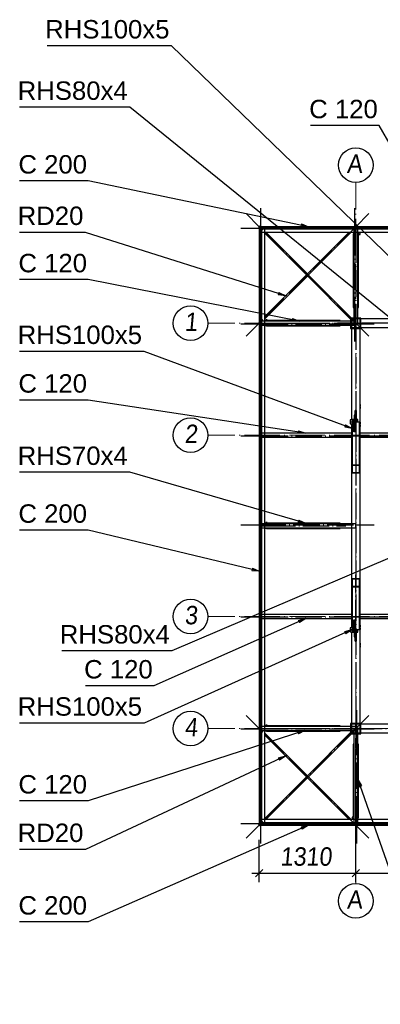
# Paper-space layout 'A0 Advance Steel' of a CAD drawing. Header units: millimetres. Extents: x 228 to 822, y 214 to 634.
# Tile 65 of 76: x 534 to 583, y 363 to 497. Entities that reach past the tile are written whole.
import ezdxf

# ---------------------------------------------------------------- set-up
doc = ezdxf.new("R2010")
doc.units = ezdxf.units.MM
doc.linetypes.add('1 1', pattern=[2, 1, -1])
doc.linetypes.add('ACAD_ISO04W100', pattern=[30, 24, -3, 0, -3])
doc.layers.get('0').update_dxf_attribs({"linetype": 'CONTINUOUS'})
for name, color, linetype in [('AS_Belki', 145, 'CONTINUOUS'), ('AS_Blachy', 30, 'CONTINUOUS'), ('AS_DIM_ON', 7, 'CONTINUOUS'), ('AS_Sruby', 9, 'CONTINUOUS')]:
    doc.layers.add(name, color=color, linetype=linetype)
doc.styles.add('Arial', font='arial.ttf')
doc.styles.add('ARIAL_1', font='arial.ttf', dxfattribs={"width": 0.9, "oblique": 5})

# ---------------------------------------------------------------- blocks, each defined once
blk = doc.blocks.new('324ewdsczxzxcz')
at = {"linetype": 'ACAD_ISO04W100', "lineweight": 5, "ltscale": 0.2}
for p, q in [((303.23, 244.97, -5394.47), (303.23, 340.13, -5394.47)), ((318.43, 244.97), (318.43, 340.13)), ((343.03, 244.97), (343.03, 340.13)), ((358.23, 244.97, 54.54), (358.23, 340.13, 54.54)), ((378.31, 321.02, -2695.99), (283.15, 321.02, -2695.99)), ((378.31, 305.82, -2695.99), (283.15, 305.82, -2695.99)), ((378.31, 281.22, -8093.96), (283.15, 281.22, -8093.96)), ((378.31, 266.02, -2641.45), (283.15, 266.02, -2641.45))]:
    blk.add_line(p, q, dxfattribs=at)
for centre in [(303.23, 342.48, -5394.47), (318.43, 342.48), (343.03, 342.48), (358.23, 342.48, 54.54), (280.8, 321.02, -2695.99), (380.66, 321.02, -2695.99), (280.8, 305.82, -2695.99), (380.66, 305.82, -2695.99), (280.8, 281.22, -8093.96), (380.66, 281.22, -8093.96), (280.8, 266.02, -2641.45), (380.66, 266.02, -2641.45), (303.23, 242.62, -5394.47), (318.43, 242.62), (343.03, 242.62), (358.23, 242.62, 54.54)]:
    blk.add_circle(centre, 2.35)
at = {"char_height": 2.5, "attachment_point": 1, "style": 'ARIAL_1'}
for s, insert in [('A', (302.01, 343.92, -5394.47)), ('B', (317.21, 343.92)), ('C', (341.81, 343.92)), ('D', (357.01, 343.92, 54.54)), ('1', (279.98, 322.46, -2695.99)), ('1', (379.9, 322.46, -2695.99)), ('2', (279.98, 307.26, -2695.99)), ('2', (379.9, 307.26, -2695.99)), ('3', (279.98, 282.66, -8093.96)), ('3', (379.9, 282.66, -8093.96)), ('4', (279.98, 267.46, -2641.45)), ('4', (379.9, 267.46, -2641.45)), ('A', (302.01, 244.06, -5394.47)), ('B', (317.21, 244.06)), ('C', (341.81, 244.06)), ('D', (357.01, 244.06, 54.54))]:
    blk.add_mtext_dynamic_manual_height_columns(s, width=4.3157, gutter_width=12.5, heights=[0], dxfattribs=dict(at, insert=insert))

psp = doc.layouts.new('A0 Advance Steel')

# ---------------------------------------------------------------- linework, layer by layer
at = {"color": 0, "linetype": 'ByBlock', "lineweight": -2}
for p, q in [((572.7, 468.9), (572.64, 468.57)), ((573.65, 468.53), (572.64, 468.57)), ((572.7, 468.9), (573.65, 468.53)), ((569.65, 459.61), (569.55, 459.3)), ((570.56, 459.15), (569.55, 459.3)), ((569.65, 459.61), (570.56, 459.15)), ((571.5, 456.06), (571.43, 455.74)), ((572.45, 455.71), (571.43, 455.74)), ((571.5, 456.06), (572.45, 455.71)), ((578.7, 441.63), (578.58, 441.32)), ((579.58, 441.13), (578.58, 441.32)), ((578.7, 441.63), (579.58, 441.13)), ((572.31, 440.82), (572.26, 440.49)), ((573.28, 440.51), (572.26, 440.49)), ((572.31, 440.82), (573.28, 440.51)), ((572.36, 428.72), (572.27, 428.4)), ((573.27, 428.28), (572.27, 428.4)), ((572.36, 428.72), (573.27, 428.28)), ((566.04, 422.18), (565.97, 421.85)), ((566.98, 421.78), (565.97, 421.85)), ((566.04, 422.18), (566.98, 421.78)), ((572.3, 415.1), (573.28, 415.36)), ((572.3, 415.1), (572.43, 414.8)), ((573.28, 415.36), (572.43, 414.8)), ((578.6, 413.59), (579.58, 413.85)), ((578.6, 413.59), (578.73, 413.29)), ((579.58, 413.85), (578.73, 413.29)), ((572.18, 400.01), (573.18, 400.16)), ((572.18, 400.01), (572.28, 399.69)), ((573.18, 400.16), (572.28, 399.69)), ((569.58, 396.44), (570.56, 396.71)), ((569.58, 396.44), (569.72, 396.14)), ((570.56, 396.71), (569.72, 396.14)), ((580.53, 392.53), (580.35, 393.53)), ((580.35, 393.53), (580.84, 392.64)), ((580.53, 392.53), (580.84, 392.64)), ((572.67, 387.08), (573.65, 387.33)), ((572.67, 387.08), (572.8, 386.78)), ((573.65, 387.33), (572.8, 386.78))]:
    psp.add_line(p, q, dxfattribs=at)
at = {"color": 7}
for points in [[(593.5, 455.93), (555.06, 493.07), (538.17, 493.07)], [(594.88, 447.93), (549.39, 484.74), (534.44, 484.74)], [(595, 461.98), (583.24, 482.25), (573.92, 482.25)], [(573.65, 468.53), (543.76, 474.74), (534.44, 474.74)], [(570.56, 459.15), (543.37, 467.76), (534.44, 467.76)], [(572.45, 455.71), (543.76, 461.34), (534.44, 461.34)], [(579.58, 441.13), (551.33, 451.61), (534.44, 451.61)], [(573.28, 440.51), (543.76, 445.01), (534.44, 445.01)], [(573.27, 428.28), (549.39, 435.2), (534.44, 435.2)], [(594.88, 427.93), (555.11, 410.96), (540.16, 410.96)], [(566.98, 421.78), (543.76, 427.35), (534.44, 427.35)], [(573.28, 415.36), (552.68, 406.22), (543.36, 406.22)], [(579.58, 413.85), (551.33, 401.17), (534.44, 401.17)], [(573.18, 400.16), (543.76, 390.61), (534.44, 390.61)], [(570.56, 396.71), (543.37, 384.03), (534.44, 384.03)], [(580.35, 393.53), (591.09, 363), (600.41, 363)], [(573.65, 387.33), (543.76, 374.18), (534.44, 374.18)]]:
    psp.add_lwpolyline(points, dxfattribs=at)
at = {"linetype": '1 1', "transparency": 33554559, "const_width": 0.45, "elevation": 28346.77}
psp.add_lwpolyline([(647.98, 387.53), (567.18, 387.53), (567.18, 468.33), (647.98, 468.33)], close=True, dxfattribs=at)
at = {"layer": 'AS_Belki', "linetype": 'Continuous', "ltscale": 0.15}
for p, q in [((566.91, 468.46), (566.98, 468.39)), ((648.18, 468.53), (566.98, 468.53)), ((566.98, 468.53), (566.98, 467.78)), ((566.98, 467.78), (566.98, 455.71)), ((566.98, 467.78), (648.18, 467.78)), ((567.12, 468.53), (567.05, 468.6)), ((567.73, 387.33), (567.73, 468.53)), ((567.73, 456.04), (579.47, 467.78)), ((579.52, 456.13), (567.87, 467.78)), ((579.19, 467.78), (573.53, 462.12)), ((579.8, 468.53), (579.8, 456.13)), ((580.01, 468.6), (579.94, 468.53)), ((580.35, 456.13), (580.35, 468.53)), ((567.73, 467.64), (573.39, 461.98)), ((579.8, 467.54), (579.73, 467.54)), ((579.73, 467.54), (579.73, 466.92)), ((579.8, 466.92), (579.73, 466.92)), ((579.73, 466.92), (579.73, 457.55)), ((579.8, 467.5), (579.77, 467.5)), ((579.77, 466.96), (579.77, 467.5)), ((579.8, 466.96), (579.77, 466.96)), ((580.39, 466.96), (580.35, 466.96)), ((580.43, 466.92), (580.35, 466.92)), ((580.39, 467.44), (580.39, 466.96)), ((580.43, 466.92), (580.43, 467.44)), ((580.43, 457.55), (580.43, 466.92)), ((573.39, 461.98), (567.73, 456.32)), ((573.53, 461.84), (579.38, 455.99)), ((579.73, 457.55), (579.8, 457.55)), ((580.35, 457.55), (580.43, 457.55)), ((579.38, 455.71), (566.98, 455.71)), ((566.98, 455.71), (566.98, 455.16)), ((568.59, 455.78), (568.03, 455.78)), ((568.03, 455.74), (568.55, 455.74)), ((568.55, 455.74), (568.55, 455.71)), ((577.96, 455.78), (568.59, 455.78)), ((568.59, 455.78), (568.59, 455.71)), ((577.96, 455.71), (577.96, 455.78)), ((580.78, 456.13), (579.38, 456.13)), ((579.38, 456.13), (579.38, 454.73)), ((580.68, 456.03), (579.48, 456.03)), ((579.48, 456.03), (579.48, 454.83)), ((579.48, 455.89), (579.66, 455.71)), ((580.08, 455.71), (579.48, 455.71)), ((579.8, 455.85), (579.62, 456.03)), ((579.8, 456.03), (579.8, 455.43)), ((580.08, 455.71), (580.08, 456.03)), ((580.08, 455.16), (580.08, 455.71)), ((580.35, 455.43), (580.35, 456.03)), ((580.68, 454.83), (580.68, 456.03)), ((580.78, 454.73), (580.78, 456.13)), ((634.38, 456.03), (580.78, 456.03)), ((566.98, 455.57), (566.91, 455.5)), ((566.98, 455.16), (566.98, 440.51)), ((566.98, 455.16), (579.38, 455.16)), ((567.97, 455.1), (567.97, 455.08)), ((567.97, 455.08), (568.59, 455.08)), ((568.55, 455.12), (568.07, 455.12)), ((568.55, 455.16), (568.55, 455.12)), ((568.59, 455.16), (568.59, 455.08)), ((568.59, 455.08), (577.96, 455.08)), ((577.96, 455.08), (577.96, 455.16)), ((579.38, 454.73), (580.78, 454.73)), ((579.48, 455.43), (579.8, 455.43)), ((579.48, 455.16), (580.08, 455.16)), ((579.48, 454.83), (580.68, 454.83)), ((579.48, 454.73), (579.48, 442.31)), ((579.8, 455.43), (580.08, 455.43)), ((580.08, 455.43), (580.68, 455.43)), ((580.08, 454.83), (580.08, 455.16)), ((580.68, 401.13), (580.68, 454.73)), ((580.78, 454.83), (593.2, 454.83)), ((579.48, 442.07), (579.48, 442)), ((579.48, 441.76), (579.48, 414.11)), ((579.83, 442.01), (579.58, 442.01)), ((579.58, 442.01), (579.58, 436.23)), ((579.83, 440.68), (579.83, 442.01)), ((580.58, 442.01), (580.01, 442.01)), ((580.01, 442.01), (580.01, 440.68)), ((580.58, 436.23), (580.58, 442.01)), ((579.58, 440.51), (566.98, 440.51)), ((566.98, 440.51), (566.98, 439.96)), ((566.98, 439.96), (566.98, 428.21)), ((566.98, 439.96), (579.58, 439.96)), ((580.01, 440.68), (579.83, 440.68)), ((594.58, 440.51), (580.58, 440.51)), ((580.58, 439.96), (594.58, 439.96)), ((579.58, 436.23), (580.58, 436.23)), ((579.58, 436.23), (579.58, 435.12)), ((579.63, 436.18), (580.53, 436.18)), ((579.63, 435.17), (579.63, 436.18)), ((580.53, 436.18), (580.53, 435.17)), ((580.58, 435.12), (580.58, 436.23)), ((579.58, 435.12), (580.58, 435.12)), ((579.63, 435.17), (580.53, 435.17)), ((580.08, 428.21), (566.98, 428.21)), ((566.98, 428.21), (566.98, 427.66)), ((566.98, 427.66), (566.98, 415.91)), ((566.98, 427.66), (580.08, 427.66)), ((567.97, 427.6), (567.97, 427.58)), ((567.97, 427.58), (568.59, 427.58)), ((568.59, 428.28), (568.03, 428.28)), ((568.03, 428.24), (568.55, 428.24)), ((568.55, 427.62), (568.07, 427.62)), ((568.55, 428.24), (568.55, 428.21)), ((568.55, 427.66), (568.55, 427.62)), ((577.96, 428.28), (568.59, 428.28)), ((568.59, 428.28), (568.59, 428.21)), ((568.59, 427.66), (568.59, 427.58)), ((568.59, 427.58), (577.96, 427.58)), ((577.96, 428.21), (577.96, 428.28)), ((577.96, 427.58), (577.96, 427.66)), ((580.08, 427.66), (580.08, 428.21)), ((580.58, 420.75), (579.58, 420.75)), ((579.58, 420.75), (579.58, 419.63)), ((580.58, 419.63), (579.58, 419.63)), ((579.58, 419.63), (579.58, 413.85)), ((580.53, 420.69), (579.63, 420.69)), ((579.63, 419.69), (579.63, 420.69)), ((580.53, 419.69), (579.63, 419.69)), ((580.53, 420.69), (580.53, 419.69)), ((580.58, 419.63), (580.58, 420.75)), ((580.58, 413.85), (580.58, 419.63)), ((579.58, 415.91), (566.98, 415.91)), ((566.98, 415.91), (566.98, 415.36)), ((594.58, 415.91), (580.58, 415.91)), ((566.98, 415.36), (566.98, 400.71)), ((566.98, 415.36), (579.58, 415.36)), ((579.83, 415.19), (580.01, 415.19)), ((579.83, 413.85), (579.83, 415.19)), ((580.01, 415.19), (580.01, 413.85)), ((580.58, 415.36), (594.58, 415.36)), ((579.48, 413.87), (579.48, 413.8)), ((579.48, 413.56), (579.48, 401.13)), ((579.58, 413.85), (579.83, 413.85)), ((580.01, 413.85), (580.58, 413.85)), ((580.78, 401.13), (579.38, 401.13)), ((579.38, 401.13), (579.38, 399.73)), ((580.68, 401.03), (579.48, 401.03)), ((579.48, 401.03), (579.48, 399.83)), ((580.08, 400.71), (580.08, 401.03)), ((580.68, 399.83), (580.68, 401.03)), ((580.78, 399.73), (580.78, 401.13)), ((634.38, 401.03), (580.78, 401.03)), ((566.91, 400.36), (566.98, 400.29)), ((579.38, 400.71), (566.98, 400.71)), ((566.98, 400.71), (566.98, 400.16)), ((566.98, 400.16), (566.98, 388.08)), ((566.98, 400.16), (579.38, 400.16)), ((579.47, 388.08), (567.73, 399.82)), ((567.73, 399.54), (573.39, 393.88)), ((567.87, 388.08), (579.52, 399.73)), ((567.97, 400.1), (567.97, 400.08)), ((567.97, 400.08), (568.59, 400.08)), ((568.59, 400.78), (568.03, 400.78)), ((568.03, 400.74), (568.55, 400.74)), ((568.55, 400.12), (568.07, 400.12)), ((568.55, 400.74), (568.55, 400.71)), ((568.55, 400.16), (568.55, 400.12)), ((577.96, 400.78), (568.59, 400.78)), ((568.59, 400.78), (568.59, 400.71)), ((568.59, 400.16), (568.59, 400.08)), ((568.59, 400.08), (577.96, 400.08)), ((579.38, 399.87), (573.53, 394.02)), ((577.96, 400.71), (577.96, 400.78)), ((577.96, 400.08), (577.96, 400.16)), ((579.38, 399.73), (580.78, 399.73)), ((580.08, 400.71), (579.48, 400.71)), ((580.08, 400.43), (579.48, 400.43)), ((579.48, 400.16), (580.08, 400.16)), ((579.66, 400.16), (579.48, 399.97)), ((579.48, 399.83), (580.68, 399.83)), ((579.62, 399.83), (579.8, 400.02)), ((579.8, 400.43), (579.8, 399.83)), ((579.8, 399.73), (579.8, 387.33)), ((580.08, 400.16), (580.08, 400.71)), ((580.35, 400.43), (580.08, 400.43)), ((580.08, 399.83), (580.08, 400.16)), ((580.68, 400.43), (580.35, 400.43)), ((580.35, 399.83), (580.35, 400.43)), ((580.35, 387.33), (580.35, 399.73)), ((580.78, 399.83), (593.2, 399.83)), ((579.8, 398.31), (579.73, 398.31)), ((579.73, 398.31), (579.73, 388.94)), ((580.43, 398.31), (580.35, 398.31)), ((580.43, 388.94), (580.43, 398.31)), ((573.39, 393.88), (567.73, 388.22)), ((573.53, 393.74), (579.19, 388.08)), ((579.73, 388.94), (579.8, 388.94)), ((579.73, 388.94), (579.73, 388.38)), ((579.77, 388.91), (579.8, 388.91)), ((579.77, 388.38), (579.77, 388.91)), ((580.35, 388.94), (580.43, 388.94)), ((580.35, 388.91), (580.39, 388.91)), ((580.39, 388.91), (580.39, 388.42)), ((580.43, 388.32), (580.43, 388.94)), ((648.18, 388.08), (566.98, 388.08)), ((566.98, 388.08), (566.98, 387.33)), ((580.41, 388.32), (580.43, 388.32)), ((566.98, 387.47), (566.91, 387.4)), ((566.98, 387.33), (648.18, 387.33)), ((567.05, 387.26), (567.12, 387.33)), ((579.94, 387.33), (580.01, 387.26))]:
    psp.add_line(p, q, dxfattribs=at)
at = {"layer": 'AS_Belki', "color": 10, "linetype": 'ACAD_ISO04W100', "ltscale": 0.15}
for points in [[(567.18, 384.83), (567.18, 387.33), (567.18, 468.53), (567.18, 471.03)], [(579.96, 452.93), (579.96, 455.43), (579.96, 468.53), (579.96, 471.03)], [(581.85, 453.66), (580.08, 455.43), (566.98, 468.53), (565.21, 470.3)], [(581.85, 470.3), (580.08, 468.53), (566.98, 455.43), (565.21, 453.66)], [(564.48, 468.33), (566.98, 468.33), (648.18, 468.33), (650.68, 468.33)], [(580.08, 468.41), (580.08, 467.23), (580.08, 457.95), (580.08, 456.77)], [(580.08, 457.93), (580.08, 455.43), (580.08, 400.43), (580.08, 397.93)], [(582.58, 455.32), (580.08, 455.32), (566.98, 455.32), (564.48, 455.32)], [(567.1, 455.43), (568.28, 455.43), (577.56, 455.43), (578.74, 455.43)], [(637.58, 455.43), (635.08, 455.43), (580.08, 455.43), (577.58, 455.43)], [(580.08, 455.43), (580.08, 455.43), (580.08, 455.43), (580.08, 455.43)], [(580.08, 442.68), (580.08, 441.56), (580.08, 435.67), (580.08, 434.56)], [(582.58, 440.12), (580.08, 440.12), (566.98, 440.12), (564.48, 440.12)], [(597.78, 440.12), (595.28, 440.12), (580.08, 440.12), (577.58, 440.12)], [(564.48, 428.05), (566.98, 428.05), (580.08, 428.05), (582.58, 428.05)], [(567.1, 427.93), (568.28, 427.93), (577.56, 427.93), (578.74, 427.93)], [(580.08, 413.19), (580.08, 414.3), (580.08, 420.19), (580.08, 421.3)], [(582.58, 415.52), (580.08, 415.52), (566.98, 415.52), (564.48, 415.52)], [(597.78, 415.52), (595.28, 415.52), (580.08, 415.52), (577.58, 415.52)], [(581.85, 385.56), (580.08, 387.33), (566.98, 400.43), (565.21, 402.2)], [(581.85, 402.2), (580.08, 400.43), (566.98, 387.33), (565.21, 385.56)], [(580.19, 402.93), (580.19, 400.43), (580.19, 387.33), (580.19, 384.83)], [(582.58, 400.32), (580.08, 400.32), (566.98, 400.32), (564.48, 400.32)], [(567.1, 400.43), (568.28, 400.43), (577.56, 400.43), (578.74, 400.43)], [(577.58, 400.43), (580.08, 400.43), (635.08, 400.43), (637.58, 400.43)], [(580.08, 400.43), (580.08, 400.43), (580.08, 400.43), (580.08, 400.43)], [(580.08, 387.45), (580.08, 388.63), (580.08, 397.92), (580.08, 399.1)], [(564.48, 387.53), (566.98, 387.53), (648.18, 387.53), (650.68, 387.53)]]:
    psp.add_lwpolyline(points, dxfattribs=at)
at = {"layer": 'AS_Belki', "linetype": 'Continuous', "ltscale": 0.15, "extrusion": (-0.706942, 0.706942, 0.021586)}
for centre, start, end in [((-732.22, 1.5, -69.6), 91.2366, 88.7634), ((-684.06, 2.54, -117.74), 268.7634, 88.7634), ((-684.06, 2.94, -136.26), 0, 91.2366)]:
    psp.add_arc(centre, 0.1, start, end, dxfattribs=at)
at = {"layer": 'AS_Belki', "linetype": 'Continuous', "ltscale": 0.15, "extrusion": (-0.706942, -0.706942, 0.021586)}
for centre, start, end in [((78.87, 16.01, -741.31), 88.7634, 180), ((78.87, 15.61, -722.78), 91.2366, 271.2366), ((127.03, 14.57, -674.64), 91.2366, 88.7634)]:
    psp.add_arc(centre, 0.1, start, end, dxfattribs=at)
at = {"layer": 'AS_Blachy', "linetype": 'Continuous', "ltscale": 0.15}
for p, q in [((580, 442.97), (579.84, 442.97)), ((579.84, 442.97), (579.84, 440.86)), ((580.16, 443.58), (580, 443.58)), ((580, 442.58), (580, 443.58)), ((580.16, 442.58), (580, 442.58)), ((580, 442.25), (580, 442.58)), ((580.16, 442.58), (580.16, 443.58)), ((580.16, 442.01), (580.16, 442.58)), ((580, 442.23), (580, 442.25)), ((580, 441.92), (580, 442.23)), ((580, 440.86), (580, 441.92)), ((580.01, 441.84), (580, 441.84)), ((579.84, 440.86), (580, 440.86)), ((579.84, 440.86), (579.84, 440.68)), ((580, 440.68), (580, 440.86)), ((579.84, 415.19), (579.84, 415.01)), ((580, 415.01), (579.84, 415.01)), ((579.84, 415.01), (579.84, 412.89)), ((580, 415.01), (580, 415.19)), ((580, 413.62), (580, 415.01)), ((579.84, 412.89), (580, 412.89)), ((580, 414.02), (580.01, 414.02)), ((580, 413.28), (580, 413.62)), ((580, 413.28), (580.16, 413.28)), ((580, 412.28), (580, 413.28)), ((580.16, 413.28), (580.16, 413.85)), ((580.16, 412.28), (580.16, 413.28)), ((580, 412.28), (580.16, 412.28))]:
    psp.add_line(p, q, dxfattribs=at)
at = {"layer": 'AS_DIM_ON', "color": 8}
for p, q in [((580.08, 379.56), (580.08, 397.73)), ((566.98, 379.56), (566.98, 385.33)), ((565.98, 380.81), (580.08, 380.81)), ((580.08, 380.81), (595.28, 380.81))]:
    psp.add_line(p, q, dxfattribs=at)
at = {"layer": 'AS_DIM_ON', "color": 8, "linetype": 'ByBlock', "lineweight": -2}
for p, q in [((567.48, 381.31), (566.48, 380.31)), ((579.58, 380.31), (580.58, 381.31)), ((580.58, 381.31), (579.58, 380.31))]:
    psp.add_line(p, q, dxfattribs=at)
at = {"layer": 'AS_Sruby', "linetype": 'Continuous', "ltscale": 0.15}
for p, q in [((580.35, 467.68), (580.46, 467.68)), ((580.46, 467.68), (580.35, 467.68)), ((580.35, 467.68), (580.46, 467.68)), ((580.46, 467.68), (580.46, 467.78)), ((580.46, 467.72), (580.67, 467.72)), ((580.46, 467.56), (580.46, 467.68)), ((580.46, 467.68), (580.46, 467.68)), ((580.67, 467.75), (580.67, 467.78)), ((580.67, 467.78), (580.67, 467.78)), ((580.67, 467.73), (580.67, 467.75)), ((580.67, 467.72), (580.67, 467.73)), ((580.46, 467.56), (580.35, 467.56)), ((580.35, 467.44), (580.46, 467.44)), ((580.67, 467.64), (580.46, 467.64)), ((580.46, 467.44), (580.46, 467.56)), ((580.46, 467.48), (580.67, 467.48)), ((580.67, 467.62), (580.67, 467.64)), ((580.67, 467.64), (580.67, 467.64)), ((580.67, 467.6), (580.67, 467.62)), ((580.67, 467.57), (580.67, 467.6)), ((580.67, 467.54), (580.67, 467.57)), ((580.67, 467.51), (580.67, 467.54)), ((580.67, 467.49), (580.67, 467.51)), ((580.67, 467.48), (580.67, 467.49)), ((567.76, 455.9), (567.73, 455.9)), ((567.73, 455.9), (567.73, 455.9)), ((567.78, 455.9), (567.76, 455.9)), ((567.79, 455.9), (567.78, 455.9)), ((567.79, 455.71), (567.79, 455.9)), ((567.89, 455.9), (567.87, 455.9)), ((567.87, 455.9), (567.87, 455.9)), ((567.87, 455.9), (567.87, 455.71)), ((567.91, 455.9), (567.89, 455.9)), ((567.94, 455.9), (567.91, 455.9)), ((567.97, 455.9), (567.94, 455.9)), ((568, 455.9), (567.97, 455.9)), ((568.02, 455.9), (568, 455.9)), ((568.03, 455.9), (568.02, 455.9)), ((568.03, 455.71), (568.03, 455.9)), ((567.73, 455.1), (567.83, 455.1)), ((567.83, 455.1), (567.83, 455.16)), ((567.83, 455.16), (567.83, 455.1)), ((567.83, 455.1), (567.83, 455.16)), ((567.83, 455.1), (567.95, 455.1)), ((567.83, 455.1), (567.83, 455.1)), ((567.95, 455.16), (567.95, 455.1)), ((567.95, 455.1), (568.07, 455.1)), ((568.07, 455.1), (568.07, 455.16)), ((580.7, 444.4), (580.68, 444.4)), ((580.68, 444.16), (580.7, 444.16)), ((580.7, 444.09), (580.68, 444.09)), ((580.68, 443.85), (580.7, 443.85)), ((580.7, 444.39), (580.7, 444.4)), ((580.7, 444.36), (580.7, 444.39)), ((580.7, 444.32), (580.7, 444.36)), ((580.7, 444.27), (580.7, 444.32)), ((580.7, 444.23), (580.7, 444.27)), ((580.7, 444.19), (580.7, 444.23)), ((580.7, 444.17), (580.7, 444.19)), ((580.7, 444.16), (580.7, 444.17)), ((580.7, 444.08), (580.7, 444.09)), ((580.7, 444.05), (580.7, 444.08)), ((580.7, 444.01), (580.7, 444.05)), ((580.7, 443.96), (580.7, 444.01)), ((580.7, 443.92), (580.7, 443.96)), ((580.7, 443.88), (580.7, 443.92)), ((580.7, 443.86), (580.7, 443.88)), ((580.7, 443.85), (580.7, 443.86)), ((579.58, 442.31), (579.3, 442.31)), ((579.3, 442.31), (579.3, 442.3)), ((579.3, 442.3), (579.3, 442.27)), ((579.8, 442.37), (579.58, 442.37)), ((579.58, 442.37), (579.58, 442.2)), ((579.84, 442.41), (579.8, 442.41)), ((579.8, 442.41), (579.8, 442.4)), ((579.8, 442.4), (579.8, 442.39)), ((579.8, 442.39), (579.8, 442.36)), ((579.8, 442.36), (579.8, 442.33)), ((579.8, 442.33), (579.8, 442.3)), ((579.8, 442.3), (579.8, 442.26)), ((580.2, 442.41), (580.16, 442.41)), ((580.2, 442.4), (580.2, 442.41)), ((580.2, 442.39), (580.2, 442.4)), ((580.2, 442.36), (580.2, 442.39)), ((580.35, 442.37), (580.2, 442.37)), ((580.2, 442.33), (580.2, 442.36)), ((580.2, 442.3), (580.2, 442.33)), ((580.2, 442.26), (580.2, 442.3)), ((580.35, 442.2), (580.35, 442.37)), ((579.3, 442.27), (579.3, 442.23)), ((579.3, 442.23), (579.3, 442.18)), ((579.3, 442.18), (579.3, 442.13)), ((579.3, 442.13), (579.3, 442.1)), ((579.3, 442.1), (579.3, 442.07)), ((579.3, 442.07), (579.58, 442.07)), ((579.3, 442.07), (579.3, 442.07)), ((579.58, 442), (579.3, 442)), ((579.3, 442), (579.3, 441.98)), ((579.3, 441.98), (579.3, 441.96)), ((579.3, 441.96), (579.3, 441.91)), ((579.3, 441.91), (579.3, 441.87)), ((579.3, 441.87), (579.3, 441.82)), ((579.3, 441.82), (579.3, 441.79)), ((579.3, 441.79), (579.3, 441.76)), ((579.3, 441.76), (579.58, 441.76)), ((579.3, 441.76), (579.3, 441.76)), ((579.8, 442.2), (579.58, 442.2)), ((579.58, 442.2), (579.58, 442.05)), ((579.8, 442.05), (579.58, 442.05)), ((579.58, 442.05), (579.58, 442.01)), ((579.8, 442.26), (579.8, 442.22)), ((579.8, 442.22), (579.8, 442.17)), ((579.8, 442.17), (579.8, 442.13)), ((579.8, 442.13), (579.8, 442.1)), ((579.84, 442.1), (579.8, 442.1)), ((579.8, 442.1), (579.8, 442.09)), ((579.8, 442.09), (579.8, 442.07)), ((579.8, 442.07), (579.8, 442.05)), ((579.8, 442.05), (579.8, 442.02)), ((579.8, 442.02), (579.8, 442.01)), ((579.83, 441.66), (579.84, 441.66)), ((580.2, 442.1), (580.16, 442.1)), ((580.2, 442.22), (580.2, 442.26)), ((580.2, 442.17), (580.2, 442.22)), ((580.35, 442.2), (580.2, 442.2)), ((580.2, 442.13), (580.2, 442.17)), ((580.2, 442.1), (580.2, 442.13)), ((580.2, 442.09), (580.2, 442.1)), ((580.2, 442.07), (580.2, 442.09)), ((580.2, 442.05), (580.2, 442.07)), ((580.35, 442.06), (580.2, 442.06)), ((580.2, 442.02), (580.2, 442.05)), ((580.2, 442.01), (580.2, 442.02)), ((580.35, 442.06), (580.35, 442.2)), ((580.35, 442.01), (580.35, 442.06)), ((580.7, 442), (580.68, 442)), ((580.68, 441.76), (580.7, 441.76)), ((580.7, 441.63), (580.68, 441.63)), ((580.68, 441.4), (580.7, 441.4)), ((580.7, 442), (580.7, 442)), ((580.7, 441.98), (580.7, 442)), ((580.7, 441.94), (580.7, 441.98)), ((580.7, 441.9), (580.7, 441.94)), ((580.7, 441.85), (580.7, 441.9)), ((580.7, 441.81), (580.7, 441.85)), ((580.7, 441.78), (580.7, 441.81)), ((580.7, 441.76), (580.7, 441.78)), ((580.7, 441.61), (580.7, 441.63)), ((580.7, 441.63), (580.7, 441.63)), ((580.7, 441.58), (580.7, 441.61)), ((580.7, 441.53), (580.7, 441.58)), ((580.7, 441.49), (580.7, 441.53)), ((580.7, 441.44), (580.7, 441.49)), ((580.7, 441.41), (580.7, 441.44)), ((580.7, 441.4), (580.7, 441.41)), ((567.76, 428.4), (567.73, 428.4)), ((567.73, 428.4), (567.73, 428.4)), ((567.73, 427.6), (567.83, 427.6)), ((567.78, 428.4), (567.76, 428.4)), ((567.79, 428.4), (567.78, 428.4)), ((567.79, 428.21), (567.79, 428.4)), ((567.83, 427.6), (567.83, 427.66)), ((567.83, 427.66), (567.83, 427.6)), ((567.83, 427.6), (567.83, 427.66)), ((567.83, 427.6), (567.95, 427.6)), ((567.83, 427.6), (567.83, 427.6)), ((567.89, 428.4), (567.87, 428.4)), ((567.87, 428.4), (567.87, 428.4)), ((567.87, 428.4), (567.87, 428.21)), ((567.91, 428.4), (567.89, 428.4)), ((567.94, 428.4), (567.91, 428.4)), ((567.97, 428.4), (567.94, 428.4)), ((567.95, 427.66), (567.95, 427.6)), ((567.95, 427.6), (568.07, 427.6)), ((568, 428.4), (567.97, 428.4)), ((568.02, 428.4), (568, 428.4)), ((568.03, 428.4), (568.02, 428.4)), ((568.03, 428.21), (568.03, 428.4)), ((568.07, 427.6), (568.07, 427.66)), ((580.7, 414.47), (580.68, 414.47)), ((580.68, 414.23), (580.7, 414.23)), ((580.7, 414.45), (580.7, 414.47)), ((580.7, 414.42), (580.7, 414.45)), ((580.7, 414.38), (580.7, 414.42)), ((580.7, 414.33), (580.7, 414.38)), ((580.7, 414.29), (580.7, 414.33)), ((580.7, 414.25), (580.7, 414.29)), ((580.7, 414.23), (580.7, 414.25)), ((580.7, 414.23), (580.7, 414.23)), ((579.58, 414.11), (579.3, 414.11)), ((579.3, 414.11), (579.3, 414.1)), ((579.3, 414.1), (579.3, 414.08)), ((579.3, 414.08), (579.3, 414.04)), ((579.3, 414.04), (579.3, 414)), ((579.3, 414), (579.3, 413.95)), ((579.3, 413.95), (579.3, 413.91)), ((579.3, 413.91), (579.3, 413.88)), ((579.3, 413.88), (579.3, 413.87)), ((579.3, 413.87), (579.58, 413.87)), ((579.58, 413.8), (579.3, 413.8)), ((579.3, 413.8), (579.3, 413.79)), ((579.3, 413.79), (579.3, 413.77)), ((579.3, 413.77), (579.3, 413.73)), ((579.3, 413.73), (579.3, 413.68)), ((579.3, 413.68), (579.3, 413.64)), ((579.3, 413.64), (579.3, 413.6)), ((579.3, 413.6), (579.3, 413.57)), ((579.3, 413.57), (579.3, 413.56)), ((579.3, 413.56), (579.58, 413.56)), ((579.58, 413.85), (579.58, 413.81)), ((579.58, 413.81), (579.8, 413.81)), ((579.58, 413.81), (579.58, 413.66)), ((579.8, 413.66), (579.58, 413.66)), ((579.58, 413.66), (579.58, 413.5)), ((579.58, 413.5), (579.8, 413.5)), ((579.8, 413.85), (579.8, 413.84)), ((579.8, 413.84), (579.8, 413.81)), ((579.8, 413.81), (579.8, 413.79)), ((579.8, 413.79), (579.8, 413.78)), ((579.8, 413.78), (579.8, 413.77)), ((579.8, 413.77), (579.84, 413.77)), ((579.8, 413.77), (579.8, 413.73)), ((579.8, 413.73), (579.8, 413.69)), ((579.8, 413.69), (579.8, 413.65)), ((579.8, 413.65), (579.8, 413.61)), ((579.8, 413.61), (579.8, 413.57)), ((579.8, 413.57), (579.8, 413.53)), ((579.8, 413.53), (579.8, 413.5)), ((579.8, 413.5), (579.8, 413.48)), ((579.8, 413.48), (579.8, 413.46)), ((579.8, 413.46), (579.84, 413.46)), ((579.8, 413.46), (579.8, 413.46)), ((579.84, 414.21), (579.83, 414.21)), ((580.16, 413.77), (580.2, 413.77)), ((580.16, 413.46), (580.2, 413.46)), ((580.2, 413.84), (580.2, 413.85)), ((580.2, 413.81), (580.2, 413.84)), ((580.2, 413.81), (580.35, 413.81)), ((580.2, 413.79), (580.2, 413.81)), ((580.2, 413.78), (580.2, 413.79)), ((580.2, 413.77), (580.2, 413.78)), ((580.2, 413.73), (580.2, 413.77)), ((580.2, 413.69), (580.2, 413.73)), ((580.2, 413.65), (580.2, 413.69)), ((580.35, 413.66), (580.2, 413.66)), ((580.2, 413.61), (580.2, 413.65)), ((580.2, 413.57), (580.2, 413.61)), ((580.2, 413.53), (580.2, 413.57)), ((580.2, 413.5), (580.2, 413.53)), ((580.2, 413.5), (580.35, 413.5)), ((580.2, 413.48), (580.2, 413.5)), ((580.2, 413.46), (580.2, 413.48)), ((580.2, 413.46), (580.2, 413.46)), ((580.35, 413.81), (580.35, 413.85)), ((580.35, 413.66), (580.35, 413.81)), ((580.35, 413.5), (580.35, 413.66)), ((580.7, 414.1), (580.68, 414.1)), ((580.68, 413.87), (580.7, 413.87)), ((580.7, 414.09), (580.7, 414.1)), ((580.7, 414.06), (580.7, 414.09)), ((580.7, 414.01), (580.7, 414.06)), ((580.7, 413.97), (580.7, 414.01)), ((580.7, 413.92), (580.7, 413.97)), ((580.7, 413.89), (580.7, 413.92)), ((580.7, 413.87), (580.7, 413.89)), ((580.7, 413.87), (580.7, 413.87)), ((580.7, 412.01), (580.68, 412.01)), ((580.68, 411.77), (580.7, 411.77)), ((580.7, 411.7), (580.68, 411.7)), ((580.7, 412.01), (580.7, 412.01)), ((580.7, 411.98), (580.7, 412.01)), ((580.7, 411.95), (580.7, 411.98)), ((580.7, 411.9), (580.7, 411.95)), ((580.7, 411.86), (580.7, 411.9)), ((580.7, 411.82), (580.7, 411.86)), ((580.7, 411.79), (580.7, 411.82)), ((580.7, 411.77), (580.7, 411.79)), ((580.7, 411.67), (580.7, 411.7)), ((580.7, 411.7), (580.7, 411.7)), ((580.7, 411.64), (580.7, 411.67)), ((580.7, 411.59), (580.7, 411.64)), ((580.7, 411.54), (580.7, 411.59)), ((580.7, 411.5), (580.7, 411.54)), ((580.68, 411.46), (580.7, 411.46)), ((580.7, 411.47), (580.7, 411.5)), ((580.7, 411.46), (580.7, 411.47)), ((567.76, 400.9), (567.73, 400.9)), ((567.73, 400.9), (567.73, 400.9)), ((567.78, 400.9), (567.76, 400.9)), ((567.79, 400.9), (567.78, 400.9)), ((567.79, 400.71), (567.79, 400.9)), ((567.89, 400.9), (567.87, 400.9)), ((567.87, 400.9), (567.87, 400.9)), ((567.87, 400.9), (567.87, 400.71)), ((567.91, 400.9), (567.89, 400.9)), ((567.94, 400.9), (567.91, 400.9)), ((567.97, 400.9), (567.94, 400.9)), ((568, 400.9), (567.97, 400.9)), ((568.02, 400.9), (568, 400.9)), ((568.03, 400.9), (568.02, 400.9)), ((568.03, 400.71), (568.03, 400.9)), ((567.73, 400.1), (567.83, 400.1)), ((567.83, 400.1), (567.83, 400.16)), ((567.83, 400.16), (567.83, 400.1)), ((567.83, 400.1), (567.83, 400.16)), ((567.83, 400.1), (567.95, 400.1)), ((567.83, 400.1), (567.83, 400.1)), ((567.95, 400.16), (567.95, 400.1)), ((567.95, 400.1), (568.07, 400.1)), ((568.07, 400.1), (568.07, 400.16)), ((579.8, 388.38), (579.61, 388.38)), ((579.61, 388.38), (579.61, 388.37)), ((579.61, 388.37), (579.61, 388.35)), ((579.61, 388.35), (579.61, 388.32)), ((579.61, 388.32), (579.61, 388.29)), ((579.61, 388.29), (579.61, 388.26)), ((579.61, 388.26), (579.61, 388.24)), ((579.61, 388.24), (579.61, 388.23)), ((579.61, 388.23), (579.61, 388.22)), ((579.61, 388.22), (579.8, 388.22)), ((579.8, 388.14), (579.61, 388.14)), ((579.61, 388.14), (579.61, 388.12)), ((579.61, 388.14), (579.61, 388.14)), ((579.61, 388.12), (579.61, 388.09)), ((579.61, 388.09), (579.61, 388.08)), ((580.41, 388.42), (580.35, 388.42)), ((580.35, 388.31), (580.41, 388.31)), ((580.41, 388.19), (580.35, 388.19)), ((580.41, 388.18), (580.35, 388.18)), ((580.35, 388.18), (580.41, 388.18)), ((580.41, 388.31), (580.41, 388.42)), ((580.41, 388.19), (580.41, 388.31)), ((580.41, 388.18), (580.41, 388.19)), ((580.41, 388.08), (580.41, 388.18))]:
    psp.add_line(p, q, dxfattribs=at)

# ---------------------------------------------------------------- block references
psp.add_blockref('324ewdsczxzxcz', (276.85, 134.41, 14576.54))

# ---------------------------------------------------------------- texts
at = {"color": 7, "style": 'Arial'}
for s, p in [('RHS100x5', (537.9, 494.07)), ('RHS80x4', (534.17, 485.74)), ('C 120', (573.75, 483.25)), ('C 200', (534.27, 475.74)), ('RD20', (534.17, 468.76)), ('C 120', (534.27, 462.34)), ('RHS100x5', (534.17, 452.61)), ('C 120', (534.27, 446.01)), ('RHS70x4', (534.17, 436.2)), ('C 200', (534.27, 428.35)), ('RHS80x4', (539.89, 411.96)), ('C 120', (543.19, 407.22)), ('RHS100x5', (534.17, 402.17)), ('C 120', (534.27, 391.61)), ('RD20', (534.17, 385.03)), ('C 200', (534.27, 375.18))]:
    psp.add_text(s, height=2.5, dxfattribs=at).set_placement(p)
at = {"layer": 'AS_DIM_ON', "color": 9, "style": 'ARIAL_1', "oblique": 5, "width": 0.9}
psp.add_text('1310', height=2.5, dxfattribs=at).set_placement((569.82, 381.81))

doc.saveas('drawing.dxf')
